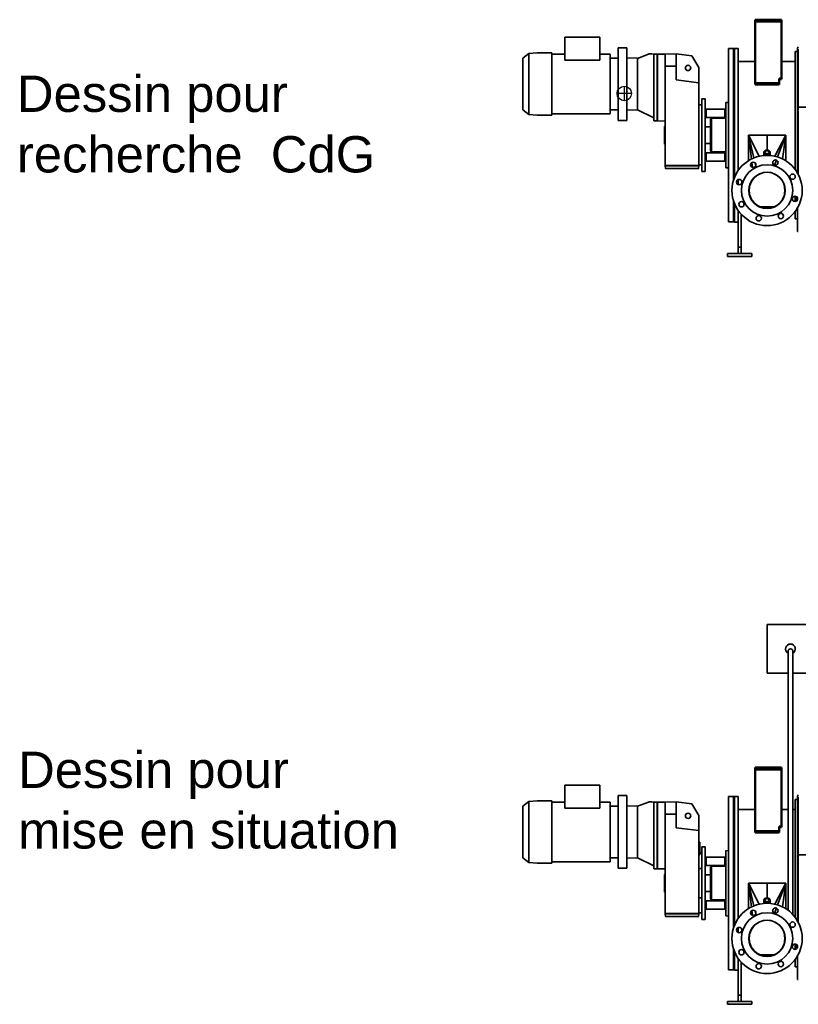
# Model space of a CAD drawing. Header units: millimetres. Extents: x -1509 to 14250, y 4402 to 14828.
# Tile 1 of 9: x -1509 to 1706, y 4402 to 8467. Entities that reach past the tile are written whole.
import ezdxf

# ---------------------------------------------------------------- set-up
doc = ezdxf.new("R2010")
doc.units = ezdxf.units.MM
doc.layers.add('Ens_base_corps_echangeur.iam.1-Arêtes visibles', color=7, linetype='Continuous', lineweight=50)
doc.layers.add('Visible (ISO)', color=7, linetype='Continuous', lineweight=35)
doc.styles.get("Standard").update_dxf_attribs({"font": 'ARIAL.TTF', "height": 3.5})

msp = doc.modelspace()

# ---------------------------------------------------------------- linework, layer by layer
for p, q in [((987.426, 8192.223), (987.426, 8132.223)), ((1017.426, 8162.223), (957.426, 8162.223)), ((1152.926, 8026.287), (1152.926, 7953.43)), ((1406.926, 5036.481), (1417.926, 5036.481)), ((1406.926, 4767.732), (1417.926, 4767.732))]:
    msp.add_line(p, q)
msp.add_circle((987.426, 8162.223), 30)
at = {"layer": 'Ens_base_corps_echangeur.iam.1-Arêtes visibles', "color": 7, "linetype": 'Continuous', "lineweight": 50}
for p, q in [((1625.926, 8466.858), (1527.926, 8466.858)), ((1527.926, 8458.858), (1527.926, 8466.858)), ((1626.926, 8458.858), (1527.926, 8458.858)), ((1527.926, 8224.179), (1527.926, 8458.858)), ((1625.926, 8458.858), (1527.926, 8458.858)), ((1635.926, 8466.858), (1625.926, 8466.858)), ((1625.926, 8466.858), (1625.926, 8458.858)), ((1626.926, 8458.858), (1635.926, 8458.858)), ((1635.926, 8458.858), (1635.926, 8466.858)), ((1635.926, 8458.858), (1635.926, 8224.179)), ((1527.926, 8224.179), (1527.926, 8223.459)), ((1527.926, 8205.273), (1527.926, 8223.459)), ((1626.926, 8224.179), (1626.926, 8223.459)), ((1635.926, 8224.179), (1626.926, 8224.179)), ((1626.926, 8223.459), (1626.926, 8205.273)), ((1627.926, 8220.731), (1627.926, 8224.179)), ((1627.926, 8220.731), (1635.926, 8220.731)), ((1635.926, 8224.179), (1635.926, 8220.731)), ((1527.926, 8199.519), (1527.926, 8205.273)), ((1626.926, 8205.273), (1527.926, 8205.273)), ((1626.926, 8199.519), (1527.926, 8199.519)), ((1626.926, 8199.519), (1626.926, 8205.273)), ((1527.926, 5370.948), (1527.926, 5378.948)), ((1625.926, 5378.948), (1527.926, 5378.948)), ((1625.926, 5370.948), (1527.926, 5370.948)), ((1527.926, 5136.268), (1527.926, 5370.948)), ((1626.926, 5370.948), (1527.926, 5370.948)), ((1625.926, 5378.948), (1625.926, 5370.948)), ((1635.926, 5378.948), (1625.926, 5378.948)), ((1626.926, 5370.948), (1635.926, 5370.948)), ((1635.926, 5370.948), (1635.926, 5378.948)), ((1635.926, 5370.948), (1635.926, 5136.268)), ((1527.926, 5136.268), (1527.926, 5135.549)), ((1527.926, 5117.363), (1527.926, 5135.549)), ((1635.926, 5136.268), (1626.926, 5136.268)), ((1626.926, 5136.268), (1626.926, 5135.549)), ((1626.926, 5135.549), (1626.926, 5117.363)), ((1627.926, 5132.82), (1627.926, 5136.268)), ((1627.926, 5132.82), (1635.926, 5132.82)), ((1635.926, 5136.268), (1635.926, 5132.82)), ((1626.926, 5117.363), (1527.926, 5117.363)), ((1527.926, 5111.608), (1527.926, 5117.363)), ((1626.926, 5111.608), (1527.926, 5111.608)), ((1626.926, 5111.608), (1626.926, 5117.363))]:
    msp.add_line(p, q, dxfattribs=at)
at = {"layer": 'Visible (ISO)'}
for p, q in [((741.555, 8299.603), (741.555, 8394.358)), ((741.555, 8394.358), (886.846, 8394.358)), ((886.846, 8394.358), (886.846, 8299.603)), ((961.926, 8351.358), (981.926, 8351.358)), ((961.926, 8051.358), (961.926, 8351.358)), ((981.926, 8351.358), (997.926, 8351.358)), ((997.926, 8051.358), (997.926, 8351.358)), ((1417.926, 8347.358), (1437.926, 8347.358)), ((1417.926, 8347.358), (1417.926, 7632.358)), ((1437.926, 7803.138), (1437.926, 8347.358)), ((1437.926, 8347.358), (1442.926, 8347.358)), ((1437.926, 8347.358), (1437.926, 7803.138)), ((1442.926, 8347.358), (1457.926, 8347.358)), ((1442.926, 7817.257), (1442.926, 8347.358)), ((1442.926, 8347.358), (1442.926, 7817.257)), ((1457.926, 8347.358), (1457.926, 7844.708)), ((1702.926, 8335.358), (1692.926, 8335.358)), ((1692.926, 7989.858), (1692.926, 8335.358)), ((1702.926, 8349.302), (1702.926, 8347.802)), ((1702.926, 8347.802), (1702.926, 8335.642)), ((1702.926, 8347.802), (1705.926, 8347.802)), ((1702.926, 8335.642), (1702.926, 8092.858)), ((1705.926, 8345.068), (1705.926, 8342.656)), ((1705.926, 8336.876), (1705.926, 8342.656)), ((1705.926, 8336.876), (1705.926, 8138.267)), ((1705.926, 8094.273), (1705.926, 8335.642)), ((568.426, 8306.789), (568.426, 8298.594)), ((568.426, 8297.332), (568.426, 8298.594)), ((568.426, 8297.332), (568.426, 8262.856)), ((569.195, 8308.365), (593.426, 8327.296)), ((593.426, 8327.296), (628.426, 8330.358)), ((593.426, 8327.296), (593.426, 8317.253)), ((593.426, 8273.253), (593.426, 8315.379)), ((628.426, 8330.358), (688.426, 8330.358)), ((688.426, 8320.001), (688.426, 8330.358)), ((741.555, 8324.768), (688.426, 8324.768)), ((688.426, 8318.14), (688.426, 8320.001)), ((688.426, 8274.72), (688.426, 8318.14)), ((886.846, 8299.603), (741.555, 8299.603)), ((928.926, 8324.768), (886.846, 8324.768)), ((928.926, 8077.948), (928.926, 8324.768)), ((961.926, 8308.465), (929.926, 8308.473)), ((997.926, 8308.896), (1041.926, 8307.7)), ((1087.691, 8324.099), (1041.926, 8307.293)), ((1041.926, 8219.64), (1041.926, 8307.7)), ((1041.926, 8219.64), (1041.926, 8307.293)), ((1100.539, 8326.029), (1120.626, 8324.272)), ((1109.926, 8323.992), (1123.926, 8324.358)), ((1109.926, 8323.992), (1109.926, 8285.289)), ((1123.926, 8324.358), (1123.926, 8285.387)), ((1123.926, 8324.358), (1124.426, 8324.358)), ((1123.926, 8324.358), (1123.926, 8285.387)), ((1156.926, 8324.78), (1124.426, 8324.358)), ((1124.426, 8285.387), (1124.426, 8324.358)), ((1124.426, 8285.387), (1124.426, 8324.358)), ((1201.426, 8325.358), (1156.926, 8324.78)), ((1156.926, 8274.729), (1156.926, 8324.78)), ((1201.426, 8275.25), (1201.426, 8325.358)), ((1266.951, 8317.313), (1201.426, 8325.358)), ((1294.926, 8268.858), (1266.951, 8317.313)), ((1527.926, 8294.658), (1457.926, 8294.658)), ((1692.926, 8294.658), (1635.926, 8294.658)), ((568.426, 8260.49), (568.426, 8262.856)), ((568.426, 8260.49), (568.426, 8142.227)), ((593.426, 8132.96), (593.426, 8269.756)), ((688.426, 8271.251), (688.426, 8274.72)), ((688.426, 8271.251), (688.426, 8131.466)), ((1109.926, 8285.289), (1109.926, 8088.428)), ((1123.926, 8285.387), (1123.926, 8088.329)), ((1123.926, 8285.387), (1123.926, 8088.329)), ((1124.426, 8088.329), (1124.426, 8285.387)), ((1124.426, 8088.329), (1124.426, 8285.387)), ((1201.426, 8275.25), (1156.926, 8274.729)), ((1156.926, 8182.846), (1156.926, 8274.729)), ((1201.426, 8217.96), (1201.426, 8275.25)), ((1294.926, 8206.859), (1294.926, 8268.858)), ((1041.926, 8209.358), (1041.926, 8219.64)), ((1201.426, 8217.96), (1294.926, 8206.859)), ((928.926, 8094.879), (928.926, 8186.583)), ((1041.926, 8209.358), (1041.926, 8193.358)), ((1041.926, 8193.358), (1041.926, 8183.077)), ((1041.926, 8095.017), (1041.926, 8183.077)), ((1041.926, 8095.424), (1041.926, 8183.077)), ((1156.926, 8182.846), (1156.926, 8136.871)), ((1294.926, 8192.086), (1294.926, 8206.859)), ((1294.926, 8182.846), (1294.926, 8192.086)), ((1294.926, 8182.846), (1294.926, 8136.871)), ((568.426, 8139.86), (568.426, 8142.227)), ((568.426, 8139.86), (568.426, 8105.385)), ((688.426, 8127.997), (688.426, 8131.466)), ((1156.926, 7942.846), (1156.926, 8136.871)), ((1294.926, 7942.846), (1294.926, 8136.871)), ((1307.426, 8139.858), (1321.426, 8139.858)), ((1307.426, 7839.858), (1307.426, 8139.858)), ((1321.426, 7839.858), (1321.426, 8139.858)), ((568.426, 8104.123), (568.426, 8105.385)), ((568.426, 8104.123), (568.426, 8095.928)), ((569.195, 8094.352), (593.426, 8075.42)), ((593.426, 8129.464), (593.426, 8087.337)), ((688.426, 8127.997), (688.426, 8084.577)), ((929.926, 8094.244), (961.926, 8094.252)), ((1041.926, 8095.017), (997.926, 8093.82)), ((1041.906, 8095.016), (1109.926, 8061.358)), ((1294.926, 8114.858), (1307.426, 8114.858)), ((1325.426, 8097.514), (1321.426, 8101.514)), ((1325.426, 8097.514), (1325.426, 8062.514)), ((1325.426, 8097.514), (1402.926, 8097.514)), ((1402.926, 8097.514), (1406.926, 8101.514)), ((1402.926, 8062.514), (1402.926, 8097.514)), ((1406.926, 8124.391), (1417.926, 8124.391)), ((1406.926, 8124.391), (1406.926, 7855.642)), ((1702.926, 8091.858), (1702.926, 7989.858)), ((1705.926, 8106.293), (4435.926, 8106.293)), ((1705.926, 7989.858), (1705.926, 8092.052)), ((593.426, 8085.463), (593.426, 8075.42)), ((593.426, 8075.42), (628.426, 8072.358)), ((628.426, 8072.358), (688.426, 8072.358)), ((688.426, 8082.716), (688.426, 8084.577)), ((688.426, 8082.716), (688.426, 8072.358)), ((928.926, 8077.948), (688.426, 8077.948)), ((961.926, 8051.358), (981.926, 8051.358)), ((981.926, 8051.358), (997.926, 8051.358)), ((1109.926, 8088.428), (1109.926, 8049.725)), ((1109.926, 8049.725), (1123.926, 8049.358)), ((1123.926, 8088.329), (1123.926, 8049.358)), ((1123.926, 8088.329), (1123.926, 8049.358)), ((1123.926, 8049.358), (1124.426, 8049.358)), ((1124.426, 8049.358), (1124.426, 8088.329)), ((1124.426, 8049.358), (1124.426, 8088.329)), ((1156.926, 8048.507), (1124.426, 8049.358)), ((1325.426, 8062.514), (1321.426, 8058.514)), ((1325.426, 8062.514), (1402.926, 8062.514)), ((1343.926, 8055.858), (1347.926, 8059.858)), ((1343.926, 7923.858), (1343.926, 8055.858)), ((1347.926, 8059.858), (1406.926, 8059.858)), ((1347.926, 8059.858), (1347.926, 7920.858)), ((1152.926, 8026.287), (1156.926, 8027.358)), ((1152.926, 8026.287), (1152.926, 7953.43)), ((1343.926, 8024.358), (1321.426, 8024.358)), ((1512.663, 7891.84), (1499.926, 7989.858)), ((1522.286, 7896.169), (1499.926, 7989.858)), ((1499.926, 7989.858), (1499.926, 7884.724)), ((1544.163, 7903.108), (1499.926, 7989.858)), ((1502.926, 7989.858), (1499.926, 7989.858)), ((1576.926, 7989.858), (1502.926, 7989.858)), ((1576.926, 7989.858), (1650.926, 7989.858)), ((1576.926, 7928.647), (1576.926, 7989.858)), ((1576.926, 7928.647), (1576.926, 7989.858)), ((1609.689, 7903.108), (1653.926, 7989.858)), ((1620.591, 7900.127), (1653.926, 7989.858)), ((1641.189, 7891.84), (1653.926, 7989.858)), ((1650.926, 7989.858), (1653.926, 7989.858)), ((1653.926, 7989.858), (1653.926, 7884.724)), ((1692.926, 7848.858), (1692.926, 7989.858)), ((1702.926, 7833.615), (1702.926, 7989.858)), ((1705.926, 7989.858), (1705.926, 7828.07)), ((1152.926, 7953.43), (1156.926, 7952.358)), ((1156.926, 7942.846), (1156.926, 7896.871)), ((1294.926, 7942.846), (1294.926, 7896.871)), ((1343.926, 7955.358), (1321.426, 7955.358)), ((1156.926, 7864.358), (1156.926, 7896.871)), ((1294.926, 7864.358), (1294.926, 7896.871)), ((1325.426, 7917.202), (1321.426, 7921.202)), ((1325.426, 7917.202), (1325.426, 7882.202)), ((1325.426, 7917.202), (1402.926, 7917.202)), ((1343.926, 7923.858), (1346.926, 7920.858)), ((1346.926, 7920.858), (1347.926, 7920.858)), ((1347.926, 7920.858), (1406.926, 7920.858)), ((1402.926, 7882.202), (1402.926, 7917.202)), ((1563.926, 7919.753), (1563.926, 7906.274)), ((1589.926, 7919.753), (1589.926, 7906.274)), ((1608.034, 7866.327), (1615.687, 7886.925)), ((1225.926, 7864.358), (1156.926, 7864.358)), ((1156.926, 7863.858), (1156.926, 7864.358)), ((1157.408, 7852.815), (1156.926, 7863.858)), ((1164.57, 7863.858), (1156.926, 7863.858)), ((1156.926, 7863.858), (1156.926, 7863.858)), ((1158.407, 7851.858), (1160.348, 7851.858)), ((1160.348, 7851.858), (1165.096, 7851.858)), ((1225.795, 7863.858), (1164.57, 7863.858)), ((1164.57, 7863.858), (1164.577, 7863.858)), ((1225.926, 7864.358), (1164.577, 7864.358)), ((1225.926, 7863.858), (1164.577, 7863.858)), ((1225.839, 7851.858), (1165.096, 7851.858)), ((1225.839, 7851.858), (1226.013, 7851.858)), ((1294.926, 7864.358), (1225.926, 7864.358)), ((1225.926, 7864.358), (1225.926, 7863.858)), ((1225.926, 7864.358), (1287.275, 7864.358)), ((1225.926, 7863.858), (1287.275, 7863.858)), ((1286.757, 7851.858), (1226.013, 7851.858)), ((1226.057, 7863.858), (1287.282, 7863.858)), ((1286.757, 7851.858), (1291.504, 7851.858)), ((1287.275, 7863.858), (1287.282, 7863.858)), ((1294.926, 7863.858), (1287.282, 7863.858)), ((1291.504, 7851.858), (1293.445, 7851.858)), ((1294.926, 7863.858), (1294.444, 7852.815)), ((1294.926, 7867.858), (1307.426, 7867.858)), ((1294.926, 7864.358), (1294.926, 7863.858)), ((1294.926, 7863.858), (1294.926, 7863.858)), ((1325.426, 7882.202), (1321.426, 7878.202)), ((1325.426, 7882.202), (1402.926, 7882.202)), ((1402.926, 7882.202), (1406.926, 7878.202)), ((1406.926, 7855.642), (1417.926, 7855.642)), ((1517.211, 7856.845), (1514.583, 7877.07)), ((1530.141, 7863.259), (1527.136, 7875.85)), ((1307.426, 7839.858), (1321.426, 7839.858)), ((1457.926, 7806.518), (1457.926, 7801.996)), ((1515.152, 7802.848), (1524.128, 7814.545)), ((1525.549, 7815.907), (1524.128, 7814.545)), ((1525.549, 7815.907), (1525.002, 7815.978)), ((1525.549, 7815.907), (1539.518, 7826.626)), ((1540.099, 7826.959), (1539.518, 7826.626)), ((1540.099, 7826.959), (1539.944, 7827.106)), ((1540.099, 7826.959), (1557.452, 7834.147)), ((1557.353, 7834.134), (1557.333, 7834.254)), ((1557.353, 7834.134), (1576.926, 7836.71)), ((1576.926, 7836.71), (1576.926, 7836.858)), ((1576.926, 7836.71), (1576.926, 7836.858)), ((1596.499, 7834.134), (1576.926, 7836.71)), ((1613.753, 7826.959), (1596.4, 7834.147)), ((1596.499, 7834.134), (1596.519, 7834.254)), ((1613.753, 7826.959), (1613.909, 7827.106)), ((1613.753, 7826.959), (1614.334, 7826.626)), ((1628.303, 7815.907), (1614.334, 7826.626)), ((1628.303, 7815.907), (1628.85, 7815.978)), ((1628.303, 7815.907), (1629.725, 7814.545)), ((1638.7, 7802.848), (1629.725, 7814.545)), ((1692.926, 7815.125), (1692.926, 7822.47)), ((1457.926, 7786.06), (1457.926, 7801.996)), ((1502.926, 7773.14), (1502.607, 7771.938)), ((1502.926, 7762.045), (1506.18, 7786.756)), ((1502.926, 7762.01), (1502.926, 7773.14)), ((1505.564, 7782.079), (1512.483, 7798.784)), ((1515.152, 7802.848), (1512.483, 7798.784)), ((1515.152, 7802.848), (1513.617, 7802.069)), ((1638.7, 7802.848), (1640.236, 7802.069)), ((1638.7, 7802.848), (1641.369, 7798.784)), ((1648.289, 7782.079), (1641.369, 7798.784)), ((1650.926, 7762.045), (1647.673, 7786.756)), ((1650.926, 7762.01), (1650.926, 7773.14)), ((1650.926, 7773.14), (1651.246, 7771.938)), ((1506.25, 7736.76), (1502.926, 7762.01)), ((1505.481, 7742.605), (1512.829, 7724.865)), ((1514.913, 7722.107), (1512.829, 7724.865)), ((1638.939, 7722.107), (1641.023, 7724.865)), ((1648.371, 7742.605), (1641.023, 7724.865)), ((1647.602, 7736.76), (1650.926, 7762.01)), ((1692.926, 7716.478), (1692.926, 7738.378)), ((1697.926, 7718.238), (1697.926, 7736.618)), ((1437.926, 7632.358), (1437.926, 7720.579)), ((1437.926, 7720.579), (1437.926, 7688.858)), ((1442.926, 7706.46), (1442.926, 7672.27)), ((1514.913, 7722.107), (1513.012, 7722.616)), ((1524.578, 7709.511), (1514.913, 7722.107)), ((1524.578, 7709.511), (1523.893, 7708.825)), ((1537.175, 7699.845), (1524.578, 7709.511)), ((1537.175, 7699.845), (1539.933, 7697.761)), ((1537.175, 7699.845), (1537.684, 7697.944)), ((1557.673, 7690.413), (1539.933, 7697.761)), ((1549.011, 7694.001), (1604.842, 7694.001)), ((1576.926, 7687.878), (1551.827, 7691.183)), ((1580.877, 7688.398), (1572.975, 7688.398)), ((1576.926, 7687.878), (1602.025, 7691.183)), ((1576.926, 7687.878), (1576.926, 7686.858)), ((1576.926, 7687.878), (1576.926, 7686.858)), ((1596.18, 7690.413), (1613.919, 7697.761)), ((1616.678, 7699.845), (1613.919, 7697.761)), ((1616.678, 7699.845), (1616.168, 7697.944)), ((1616.678, 7699.845), (1629.274, 7709.511)), ((1629.274, 7709.511), (1638.939, 7722.107)), ((1629.274, 7709.511), (1629.959, 7708.825)), ((1638.939, 7722.107), (1640.841, 7722.616)), ((1702.926, 7592.858), (1702.926, 7690.102)), ((1442.926, 7631.358), (1442.926, 7672.27)), ((1457.926, 7672.27), (1457.926, 7679.009)), ((1457.926, 7672.27), (1457.926, 7528.185)), ((1469.926, 7528.185), (1469.926, 7664.001)), ((1692.926, 7644.358), (1692.926, 7674.858)), ((1692.926, 7644.358), (1702.926, 7644.358)), ((1417.926, 7632.358), (1437.926, 7632.358)), ((1437.926, 7632.358), (1442.926, 7632.358)), ((1442.926, 7631.358), (1457.926, 7631.358)), ((1705.926, 7592.858), (1702.926, 7592.858)), ((1457.926, 7528.185), (1457.926, 7502.858)), ((1457.926, 7528.185), (1469.926, 7528.185)), ((1469.926, 7502.858), (1469.926, 7528.185)), ((1413.926, 7489.858), (1413.926, 7501.858)), ((1413.926, 7501.858), (1433.926, 7501.858)), ((1433.926, 7489.858), (1413.926, 7489.858)), ((1493.926, 7501.858), (1433.926, 7501.858)), ((1433.926, 7489.858), (1493.926, 7489.858)), ((1457.926, 7501.858), (1457.926, 7502.858)), ((1469.926, 7502.858), (1469.926, 7501.858)), ((1493.926, 7501.858), (1513.926, 7501.858)), ((1513.926, 7489.858), (1493.926, 7489.858)), ((1513.926, 7501.858), (1513.926, 7489.858)), ((1576.926, 5769.448), (1576.926, 5969.448)), ((4432.426, 5969.448), (1576.926, 5969.448)), ((1663.426, 4790.321), (1663.426, 5859.448)), ((1683.426, 4772.349), (1683.426, 5859.448)), ((1663.426, 5769.448), (1576.926, 5769.448)), ((7203.165, 5769.448), (1683.426, 5769.448)), ((741.555, 5211.693), (741.555, 5306.448)), ((886.846, 5306.448), (741.555, 5306.448)), ((886.846, 5306.448), (886.846, 5211.693)), ((961.926, 4963.448), (961.926, 5263.448)), ((961.926, 5263.448), (981.926, 5263.448)), ((981.926, 5263.448), (997.926, 5263.448)), ((997.926, 4963.448), (997.926, 5263.448)), ((1417.926, 5259.448), (1417.926, 4544.448)), ((1417.926, 5259.448), (1437.926, 5259.448)), ((1437.926, 5259.448), (1437.926, 4715.228)), ((1437.926, 5259.448), (1442.926, 5259.448)), ((1437.926, 4715.228), (1437.926, 5259.448)), ((1442.926, 5259.448), (1442.926, 4729.347)), ((1442.926, 4729.347), (1442.926, 5259.448)), ((1442.926, 5259.448), (1457.926, 5259.448)), ((1457.926, 5259.448), (1457.926, 4756.797)), ((1692.926, 4901.948), (1692.926, 5247.448)), ((1702.926, 5247.448), (1692.926, 5247.448)), ((1702.926, 5261.392), (1702.926, 5259.892)), ((1702.926, 5259.892), (1705.926, 5259.892)), ((1702.926, 5259.892), (1702.926, 5247.732)), ((1702.926, 5247.732), (1702.926, 5004.948)), ((1705.926, 5257.157), (1705.926, 5254.746)), ((1705.926, 5248.966), (1705.926, 5254.746)), ((1705.926, 5248.966), (1705.926, 5050.357)), ((1705.926, 5006.362), (1705.926, 5247.732)), ((568.426, 5218.878), (568.426, 5210.683)), ((568.426, 5209.422), (568.426, 5210.683)), ((568.426, 5209.422), (568.426, 5174.946)), ((569.195, 5220.454), (593.426, 5239.386)), ((593.426, 5239.386), (628.426, 5242.448)), ((593.426, 5239.386), (593.426, 5229.343)), ((593.426, 5185.342), (593.426, 5227.469)), ((628.426, 5242.448), (688.426, 5242.448)), ((688.426, 5232.091), (688.426, 5242.448)), ((741.555, 5236.858), (688.426, 5236.858)), ((688.426, 5230.23), (688.426, 5232.091)), ((688.426, 5186.81), (688.426, 5230.23)), ((886.846, 5211.693), (741.555, 5211.693)), ((928.926, 5236.858), (886.846, 5236.858)), ((928.926, 4990.038), (928.926, 5236.858)), ((961.926, 5220.555), (929.926, 5220.562)), ((997.926, 5220.986), (1041.926, 5219.79)), ((1087.691, 5236.188), (1041.926, 5219.382)), ((1041.926, 5131.729), (1041.926, 5219.79)), ((1041.926, 5131.729), (1041.926, 5219.382)), ((1100.539, 5238.119), (1120.626, 5236.362)), ((1109.926, 5236.082), (1123.926, 5236.448)), ((1109.926, 5236.082), (1109.926, 5197.379)), ((1123.926, 5236.448), (1123.926, 5197.477)), ((1123.926, 5236.448), (1124.426, 5236.448)), ((1123.926, 5236.448), (1123.926, 5197.477)), ((1156.926, 5236.87), (1124.426, 5236.448)), ((1124.426, 5197.477), (1124.426, 5236.448)), ((1124.426, 5197.477), (1124.426, 5236.448)), ((1201.426, 5237.448), (1156.926, 5236.87)), ((1156.926, 5186.819), (1156.926, 5236.87)), ((1266.951, 5229.403), (1201.426, 5237.448)), ((1201.426, 5187.339), (1201.426, 5237.448)), ((1294.926, 5180.948), (1266.951, 5229.403)), ((1527.926, 5206.748), (1457.926, 5206.748)), ((1663.426, 5206.748), (1635.926, 5206.748)), ((1692.926, 5206.748), (1683.426, 5206.748)), ((568.426, 5172.579), (568.426, 5174.946)), ((568.426, 5172.579), (568.426, 5054.317)), ((593.426, 5045.05), (593.426, 5181.846)), ((688.426, 5183.341), (688.426, 5186.81)), ((688.426, 5183.341), (688.426, 5043.556)), ((1109.926, 5197.379), (1109.926, 5000.517)), ((1123.926, 5197.477), (1123.926, 5000.419)), ((1123.926, 5197.477), (1123.926, 5000.419)), ((1124.426, 5000.419), (1124.426, 5197.477)), ((1124.426, 5000.419), (1124.426, 5197.477)), ((1201.426, 5187.339), (1156.926, 5186.819)), ((1156.926, 5094.936), (1156.926, 5186.819)), ((1201.426, 5130.049), (1201.426, 5187.339)), ((1294.926, 5118.949), (1294.926, 5180.948)), ((1041.926, 5121.448), (1041.926, 5131.729)), ((1201.426, 5130.049), (1294.926, 5118.949)), ((928.926, 5006.968), (928.926, 5098.672)), ((1041.926, 5121.448), (1041.926, 5105.448)), ((1041.926, 5105.448), (1041.926, 5095.167)), ((1041.926, 5007.514), (1041.926, 5095.167)), ((1041.926, 5007.107), (1041.926, 5095.167)), ((1156.926, 5094.936), (1156.926, 5048.961)), ((1294.926, 5104.176), (1294.926, 5118.949)), ((1294.926, 5094.936), (1294.926, 5104.176)), ((1294.926, 5094.936), (1294.926, 5048.961)), ((568.426, 5051.95), (568.426, 5054.317)), ((568.426, 5051.95), (568.426, 5017.475)), ((593.426, 5041.554), (593.426, 4999.427)), ((688.426, 5040.087), (688.426, 5043.556)), ((1156.926, 4854.936), (1156.926, 5048.961)), ((1299.926, 5071.948), (1294.926, 5071.948)), ((1294.926, 4854.936), (1294.926, 5048.961)), ((1299.926, 5071.948), (1299.926, 5018.567)), ((1307.426, 4751.948), (1307.426, 5051.948)), ((1307.426, 5051.948), (1321.426, 5051.948)), ((1321.426, 4751.948), (1321.426, 5051.948)), ((568.426, 5016.213), (568.426, 5017.475)), ((568.426, 5016.213), (568.426, 5008.018)), ((569.195, 5006.442), (593.426, 4987.51)), ((688.426, 5040.087), (688.426, 4996.666)), ((929.926, 5006.334), (961.926, 5006.342)), ((1041.926, 5007.107), (997.926, 5005.91)), ((1041.906, 5007.106), (1109.926, 4973.448)), ((1109.926, 5000.517), (1109.926, 4961.815)), ((1123.926, 5000.419), (1123.926, 4961.448)), ((1123.926, 5000.419), (1123.926, 4961.448)), ((1124.426, 4961.448), (1124.426, 5000.419)), ((1124.426, 4961.448), (1124.426, 5000.419)), ((1299.926, 5018.567), (1294.926, 5018.567)), ((1299.926, 5026.948), (1307.426, 5026.948)), ((1325.426, 5009.604), (1321.426, 5013.604)), ((1325.426, 5009.604), (1402.926, 5009.604)), ((1325.426, 5009.604), (1325.426, 4974.604)), ((1402.926, 5009.604), (1406.926, 5013.604)), ((1402.926, 4974.604), (1402.926, 5009.604)), ((1406.926, 5036.481), (1406.926, 4767.732)), ((1702.926, 5003.948), (1702.926, 4901.948)), ((1705.926, 5018.383), (4435.926, 5018.383)), ((1705.926, 4901.948), (1705.926, 5004.142)), ((593.426, 4997.553), (593.426, 4987.51)), ((593.426, 4987.51), (628.426, 4984.448)), ((628.426, 4984.448), (688.426, 4984.448)), ((688.426, 4994.805), (688.426, 4996.666)), ((688.426, 4994.805), (688.426, 4984.448)), ((928.926, 4990.038), (688.426, 4990.038)), ((961.926, 4963.448), (981.926, 4963.448)), ((981.926, 4963.448), (997.926, 4963.448)), ((1109.926, 4961.815), (1123.926, 4961.448)), ((1123.926, 4961.448), (1124.426, 4961.448)), ((1156.926, 4960.597), (1124.426, 4961.448)), ((1294.926, 4961.948), (1307.426, 4961.948)), ((1325.426, 4974.604), (1321.426, 4970.604)), ((1325.426, 4974.604), (1402.926, 4974.604)), ((1343.926, 4967.948), (1347.926, 4971.948)), ((1343.926, 4835.948), (1343.926, 4967.948)), ((1347.926, 4971.948), (1347.926, 4832.948)), ((1347.926, 4971.948), (1406.926, 4971.948)), ((1152.926, 4938.376), (1156.926, 4939.448)), ((1152.926, 4938.376), (1152.926, 4865.52)), ((1343.926, 4936.448), (1321.426, 4936.448)), ((1502.926, 4901.948), (1499.926, 4901.948)), ((1544.163, 4815.198), (1499.926, 4901.948)), ((1499.926, 4901.948), (1499.926, 4796.814)), ((1522.286, 4808.259), (1499.926, 4901.948)), ((1512.663, 4803.93), (1499.926, 4901.948)), ((1576.926, 4901.948), (1502.926, 4901.948)), ((1576.926, 4840.736), (1576.926, 4901.948)), ((1576.926, 4840.736), (1576.926, 4901.948)), ((1576.926, 4901.948), (1650.926, 4901.948)), ((1609.689, 4815.198), (1653.926, 4901.948)), ((1620.591, 4812.217), (1653.926, 4901.948)), ((1641.189, 4803.93), (1653.926, 4901.948)), ((1650.926, 4901.948), (1653.926, 4901.948)), ((1653.926, 4901.948), (1653.926, 4796.814)), ((1692.926, 4760.948), (1692.926, 4901.948)), ((1702.926, 4745.705), (1702.926, 4901.948)), ((1705.926, 4901.948), (1705.926, 4740.16)), ((1152.926, 4865.52), (1156.926, 4864.448)), ((1156.926, 4854.936), (1156.926, 4808.961)), ((1294.926, 4854.936), (1294.926, 4808.961)), ((1307.426, 4841.948), (1294.926, 4841.948)), ((1343.926, 4867.448), (1321.426, 4867.448)), ((1156.926, 4776.448), (1156.926, 4808.961)), ((1294.926, 4776.448), (1294.926, 4808.961)), ((1325.426, 4829.292), (1321.426, 4833.292)), ((1325.426, 4829.292), (1402.926, 4829.292)), ((1325.426, 4829.292), (1325.426, 4794.292)), ((1343.926, 4835.948), (1346.926, 4832.948)), ((1346.926, 4832.948), (1347.926, 4832.948)), ((1347.926, 4832.948), (1406.926, 4832.948)), ((1402.926, 4794.292), (1402.926, 4829.292)), ((1563.926, 4831.843), (1563.926, 4818.364)), ((1589.926, 4831.843), (1589.926, 4818.364)), ((1608.034, 4778.416), (1615.687, 4799.015)), ((1156.926, 4775.948), (1156.926, 4776.448)), ((1225.926, 4776.448), (1156.926, 4776.448)), ((1156.926, 4775.948), (1156.926, 4775.948)), ((1164.57, 4775.948), (1156.926, 4775.948)), ((1157.408, 4764.904), (1156.926, 4775.948)), ((1158.407, 4763.948), (1160.348, 4763.948)), ((1160.348, 4763.948), (1165.096, 4763.948)), ((1164.57, 4775.948), (1164.577, 4775.948)), ((1225.795, 4775.948), (1164.57, 4775.948)), ((1225.926, 4776.448), (1164.577, 4776.448)), ((1225.926, 4775.948), (1164.577, 4775.948)), ((1225.839, 4763.948), (1165.096, 4763.948)), ((1225.839, 4763.948), (1226.013, 4763.948)), ((1225.926, 4776.448), (1287.275, 4776.448)), ((1225.926, 4776.448), (1225.926, 4775.948)), ((1294.926, 4776.448), (1225.926, 4776.448)), ((1225.926, 4775.948), (1287.275, 4775.948)), ((1286.757, 4763.948), (1226.013, 4763.948)), ((1226.057, 4775.948), (1287.282, 4775.948)), ((1286.757, 4763.948), (1291.504, 4763.948)), ((1287.275, 4775.948), (1287.282, 4775.948)), ((1294.926, 4775.948), (1287.282, 4775.948)), ((1291.504, 4763.948), (1293.445, 4763.948)), ((1294.926, 4775.948), (1294.444, 4764.904)), ((1294.926, 4779.948), (1307.426, 4779.948)), ((1294.926, 4776.448), (1294.926, 4775.948)), ((1294.926, 4775.948), (1294.926, 4775.948)), ((1325.426, 4794.292), (1321.426, 4790.292)), ((1325.426, 4794.292), (1402.926, 4794.292)), ((1402.926, 4794.292), (1406.926, 4790.292)), ((1517.211, 4768.935), (1514.583, 4789.16)), ((1530.141, 4775.348), (1527.136, 4787.94)), ((1307.426, 4751.948), (1321.426, 4751.948)), ((1457.926, 4718.608), (1457.926, 4714.085)), ((1515.152, 4714.937), (1524.128, 4726.635)), ((1525.549, 4727.996), (1524.128, 4726.635)), ((1525.549, 4727.996), (1525.002, 4728.067)), ((1525.549, 4727.996), (1539.518, 4738.715)), ((1540.099, 4739.049), (1539.518, 4738.715)), ((1540.099, 4739.049), (1539.944, 4739.196)), ((1540.099, 4739.049), (1557.452, 4746.236)), ((1557.353, 4746.223), (1557.333, 4746.344)), ((1557.353, 4746.223), (1576.926, 4748.8)), ((1576.926, 4748.8), (1576.926, 4748.948)), ((1576.926, 4748.8), (1576.926, 4748.948)), ((1596.499, 4746.223), (1576.926, 4748.8)), ((1613.753, 4739.049), (1596.4, 4746.236)), ((1596.499, 4746.223), (1596.519, 4746.344)), ((1613.753, 4739.049), (1613.909, 4739.196)), ((1613.753, 4739.049), (1614.334, 4738.715)), ((1628.303, 4727.996), (1614.334, 4738.715)), ((1628.303, 4727.996), (1628.85, 4728.067)), ((1628.303, 4727.996), (1629.725, 4726.635)), ((1638.7, 4714.937), (1629.725, 4726.635)), ((1692.926, 4727.215), (1692.926, 4734.56)), ((1457.926, 4698.149), (1457.926, 4714.085)), ((1502.926, 4685.23), (1502.607, 4684.028)), ((1502.926, 4674.134), (1506.18, 4698.846)), ((1502.926, 4674.1), (1502.926, 4685.23)), ((1505.564, 4694.169), (1512.483, 4710.874)), ((1515.152, 4714.937), (1512.483, 4710.874)), ((1515.152, 4714.937), (1513.617, 4714.159)), ((1638.7, 4714.937), (1641.369, 4710.874)), ((1638.7, 4714.937), (1640.236, 4714.159)), ((1648.289, 4694.169), (1641.369, 4710.874)), ((1650.926, 4674.134), (1647.673, 4698.846)), ((1650.926, 4685.23), (1651.246, 4684.028)), ((1650.926, 4674.1), (1650.926, 4685.23)), ((1506.25, 4648.849), (1502.926, 4674.1)), ((1505.481, 4654.695), (1512.829, 4636.955)), ((1514.913, 4634.197), (1512.829, 4636.955)), ((1514.913, 4634.197), (1513.012, 4634.706)), ((1524.578, 4621.6), (1514.913, 4634.197)), ((1629.274, 4621.6), (1638.939, 4634.197)), ((1638.939, 4634.197), (1641.023, 4636.955)), ((1638.939, 4634.197), (1640.841, 4634.706)), ((1648.371, 4654.695), (1641.023, 4636.955)), ((1647.602, 4648.849), (1650.926, 4674.1)), ((1692.926, 4628.568), (1692.926, 4650.468)), ((1697.926, 4630.328), (1697.926, 4648.708)), ((1437.926, 4632.669), (1437.926, 4600.948)), ((1437.926, 4544.448), (1437.926, 4632.669)), ((1442.926, 4618.55), (1442.926, 4584.36)), ((1524.578, 4621.6), (1523.893, 4620.915)), ((1537.175, 4611.935), (1524.578, 4621.6)), ((1537.175, 4611.935), (1537.684, 4610.034)), ((1537.175, 4611.935), (1539.933, 4609.851)), ((1557.673, 4602.503), (1539.933, 4609.851)), ((1549.011, 4606.091), (1604.842, 4606.091)), ((1576.926, 4599.968), (1551.827, 4603.272)), ((1580.877, 4600.488), (1572.975, 4600.488)), ((1576.926, 4599.968), (1602.025, 4603.272)), ((1576.926, 4599.968), (1576.926, 4598.948)), ((1576.926, 4599.968), (1576.926, 4598.948)), ((1596.18, 4602.503), (1613.919, 4609.851)), ((1616.678, 4611.935), (1613.919, 4609.851)), ((1616.678, 4611.935), (1616.168, 4610.034)), ((1616.678, 4611.935), (1629.274, 4621.6)), ((1629.274, 4621.6), (1629.959, 4620.915)), ((1702.926, 4504.948), (1702.926, 4602.192)), ((1442.926, 4543.448), (1442.926, 4584.36)), ((1457.926, 4584.36), (1457.926, 4591.099)), ((1457.926, 4584.36), (1457.926, 4440.275)), ((1469.926, 4440.275), (1469.926, 4576.091)), ((1692.926, 4556.448), (1692.926, 4586.948)), ((1692.926, 4556.448), (1702.926, 4556.448)), ((1417.926, 4544.448), (1437.926, 4544.448)), ((1437.926, 4544.448), (1442.926, 4544.448)), ((1442.926, 4543.448), (1457.926, 4543.448)), ((1705.926, 4504.948), (1702.926, 4504.948)), ((1457.926, 4440.275), (1469.926, 4440.275)), ((1457.926, 4440.275), (1457.926, 4414.948)), ((1469.926, 4414.948), (1469.926, 4440.275)), ((1413.926, 4413.948), (1433.926, 4413.948)), ((1413.926, 4401.948), (1413.926, 4413.948)), ((1433.926, 4401.948), (1413.926, 4401.948)), ((1493.926, 4413.948), (1433.926, 4413.948)), ((1433.926, 4401.948), (1493.926, 4401.948)), ((1457.926, 4413.948), (1457.926, 4414.948)), ((1469.926, 4414.948), (1469.926, 4413.948)), ((1493.926, 4413.948), (1513.926, 4413.948)), ((1513.926, 4401.948), (1493.926, 4401.948)), ((1513.926, 4413.948), (1513.926, 4401.948))]:
    msp.add_line(p, q, dxfattribs=at)
at = {"layer": 'Visible (ISO)', "flags": 128}
for points in [[(593.413, 8315.647), (593.405, 8315.725), (593.399, 8315.801), (593.392, 8315.876), (593.387, 8315.95), (593.382, 8316.022), (593.377, 8316.093), (593.374, 8316.162), (593.371, 8316.23), (593.368, 8316.297), (593.367, 8316.362), (593.366, 8316.425), (593.365, 8316.487), (593.366, 8316.548), (593.367, 8316.607), (593.368, 8316.664), (593.371, 8316.721), (593.374, 8316.775), (593.377, 8316.829), (593.382, 8316.881), (593.387, 8316.931), (593.392, 8316.98), (593.398, 8317.027), (593.405, 8317.073), (593.413, 8317.118)], [(593.413, 8270.17), (593.405, 8270.294), (593.398, 8270.416), (593.392, 8270.538), (593.387, 8270.659), (593.382, 8270.779), (593.377, 8270.899), (593.374, 8271.017), (593.371, 8271.135), (593.368, 8271.252), (593.367, 8271.368), (593.366, 8271.484), (593.365, 8271.599), (593.366, 8271.712), (593.367, 8271.826), (593.368, 8271.938), (593.371, 8272.05), (593.374, 8272.16), (593.377, 8272.27), (593.382, 8272.38), (593.387, 8272.488), (593.392, 8272.596), (593.399, 8272.703), (593.405, 8272.809), (593.413, 8272.914)], [(593.413, 8129.803), (593.405, 8129.908), (593.399, 8130.014), (593.392, 8130.121), (593.387, 8130.229), (593.382, 8130.337), (593.377, 8130.446), (593.374, 8130.556), (593.371, 8130.667), (593.368, 8130.779), (593.367, 8130.891), (593.366, 8131.004), (593.365, 8131.118), (593.366, 8131.233), (593.367, 8131.348), (593.368, 8131.465), (593.371, 8131.582), (593.374, 8131.7), (593.377, 8131.818), (593.382, 8131.938), (593.387, 8132.058), (593.392, 8132.179), (593.398, 8132.3), (593.405, 8132.423), (593.413, 8132.546)], [(593.413, 8085.599), (593.405, 8085.643), (593.398, 8085.689), (593.392, 8085.737), (593.387, 8085.786), (593.382, 8085.836), (593.377, 8085.888), (593.374, 8085.941), (593.371, 8085.996), (593.368, 8086.052), (593.367, 8086.11), (593.366, 8086.169), (593.365, 8086.23), (593.366, 8086.292), (593.367, 8086.355), (593.368, 8086.42), (593.371, 8086.486), (593.374, 8086.554), (593.377, 8086.624), (593.382, 8086.694), (593.387, 8086.767), (593.392, 8086.84), (593.399, 8086.915), (593.405, 8086.992), (593.413, 8087.07)], [(593.413, 5227.736), (593.405, 5227.814), (593.399, 5227.891), (593.392, 5227.966), (593.387, 5228.04), (593.382, 5228.112), (593.377, 5228.183), (593.374, 5228.252), (593.371, 5228.32), (593.368, 5228.386), (593.367, 5228.451), (593.366, 5228.515), (593.365, 5228.577), (593.366, 5228.637), (593.367, 5228.697), (593.368, 5228.754), (593.371, 5228.81), (593.374, 5228.865), (593.377, 5228.918), (593.382, 5228.97), (593.387, 5229.021), (593.392, 5229.07), (593.398, 5229.117), (593.405, 5229.163), (593.413, 5229.208)], [(593.413, 5182.26), (593.405, 5182.384), (593.398, 5182.506), (593.392, 5182.628), (593.387, 5182.749), (593.382, 5182.869), (593.377, 5182.988), (593.374, 5183.107), (593.371, 5183.225), (593.368, 5183.342), (593.367, 5183.458), (593.366, 5183.574), (593.365, 5183.688), (593.366, 5183.802), (593.367, 5183.915), (593.368, 5184.028), (593.371, 5184.139), (593.374, 5184.25), (593.377, 5184.36), (593.382, 5184.469), (593.387, 5184.578), (593.392, 5184.686), (593.399, 5184.792), (593.405, 5184.899), (593.413, 5185.004)], [(593.413, 5041.892), (593.405, 5041.998), (593.399, 5042.104), (593.392, 5042.211), (593.387, 5042.318), (593.382, 5042.427), (593.377, 5042.536), (593.374, 5042.646), (593.371, 5042.757), (593.368, 5042.868), (593.367, 5042.981), (593.366, 5043.094), (593.365, 5043.208), (593.366, 5043.323), (593.367, 5043.438), (593.368, 5043.554), (593.371, 5043.671), (593.374, 5043.789), (593.377, 5043.908), (593.382, 5044.027), (593.387, 5044.147), (593.392, 5044.268), (593.398, 5044.39), (593.405, 5044.513), (593.413, 5044.636)], [(593.413, 4997.688), (593.405, 4997.733), (593.398, 4997.779), (593.392, 4997.827), (593.387, 4997.876), (593.382, 4997.926), (593.377, 4997.978), (593.374, 4998.031), (593.371, 4998.086), (593.368, 4998.142), (593.367, 4998.2), (593.366, 4998.259), (593.365, 4998.319), (593.366, 4998.381), (593.367, 4998.445), (593.368, 4998.51), (593.371, 4998.576), (593.374, 4998.644), (593.377, 4998.713), (593.382, 4998.784), (593.387, 4998.856), (593.392, 4998.93), (593.399, 4999.005), (593.405, 4999.082), (593.413, 4999.16)]]:
    msp.add_lwpolyline(points, dxfattribs=at)
at = {"layer": 'Visible (ISO)'}
for centre, radius in [((1250.926, 8267.858), 11), ((1576.926, 7761.858), 145), ((1611.356, 7876.813), 11), ((1576.926, 7761.858), 106), ((1519.987, 7867.489), 11), ((1461.972, 7796.289), 11), ((1576.926, 7761.858), 75), ((1682.557, 7818.798), 11), ((1691.881, 7727.428), 11), ((1471.295, 7704.919), 11), ((1542.496, 7646.904), 11), ((1633.865, 7656.227), 11), ((1250.926, 5179.948), 11), ((1576.926, 4673.948), 145), ((1611.356, 4788.903), 11), ((1576.926, 4673.948), 106), ((1519.987, 4779.579), 11), ((1461.972, 4708.378), 11), ((1576.926, 4673.948), 75), ((1682.557, 4730.887), 11), ((1691.881, 4639.518), 11), ((1471.295, 4617.009), 11), ((1542.496, 4558.994), 11), ((1633.865, 4568.317), 11)]:
    msp.add_circle(centre, radius, dxfattribs=at)
for centre, radius, start, end in [((1709.982, 8349.302), 7.056, 125.087723, 180), ((570.426, 8306.789), 2, 128, 180), ((1096.926, 8306.358), 20, 79.593054, 117.5), ((570.426, 8095.928), 2, 180, 232), ((1158.407, 7852.858), 1, 182.5, 270), ((1293.445, 7852.858), 1, 270, 357.5), ((1673.426, 5869.448), 20, 300, 240), ((1673.426, 5859.448), 10, 0, 180), ((1709.982, 5261.392), 7.056, 125.087723, 180), ((570.426, 5218.878), 2, 128, 180), ((1096.926, 5218.448), 20, 79.593054, 117.5), ((570.426, 5008.018), 2, 180, 232), ((1158.407, 4764.948), 1, 182.5, 270), ((1293.445, 4764.948), 1, 270, 357.5)]:
    msp.add_arc(centre, radius, start, end, dxfattribs=at)
for centre, major_axis, ratio, start_param, end_param in [((589.075, 8313.872), (4.275, 3.622), 0.22320936, 6.018462, 6.09626165), ((589.09, 8312.698), (3.848, 4.017), 0.49768333, 5.80404843, 5.88163676), ((589.09, 8271.028), (3.46, 4.355), 0.60000889, 5.55882219, 5.63641052), ((589.075, 8268.741), (1.871, 5.281), 0.74370685, 5.15689718, 5.23469682), ((589.075, 8133.975), (-1.871, 5.281), 0.74370685, 4.19008114, 4.26788078), ((589.09, 8131.688), (-3.46, 4.355), 0.60000889, 3.78836744, 3.86595577), ((589.09, 8090.019), (-3.848, 4.017), 0.49768333, 3.5431412, 3.62072953), ((589.075, 8088.845), (4.275, -3.622), 0.22320936, 0.18692366, 0.2647233), ((589.075, 5225.961), (4.275, 3.622), 0.22320936, 6.018462, 6.09626165), ((589.09, 5224.788), (3.848, 4.017), 0.49768333, 5.80404843, 5.88163676), ((589.09, 5183.118), (3.46, 4.355), 0.60000889, 5.55882219, 5.63641052), ((589.075, 5180.831), (1.871, 5.281), 0.74370685, 5.15689718, 5.23469682), ((589.075, 5046.065), (-1.871, 5.281), 0.74370685, 4.19008114, 4.26788078), ((589.09, 5043.778), (-3.46, 4.355), 0.60000889, 3.78836744, 3.86595577), ((589.09, 5002.109), (-3.848, 4.017), 0.49768333, 3.5431412, 3.62072953), ((589.075, 5000.935), (4.275, -3.622), 0.22320936, 0.18692366, 0.2647233)]:
    msp.add_ellipse(centre, major_axis=major_axis, ratio=ratio, start_param=start_param, end_param=end_param, dxfattribs=at)
for centre, major_axis in [((1576.926, 7919.753), (13, 0)), ((1576.926, 7919.753), (9.316, 0)), ((1576.926, 4831.843), (13, 0)), ((1576.926, 4831.843), (9.316, 0))]:
    msp.add_ellipse(centre, major_axis=major_axis, ratio=0.68409181, dxfattribs=at)

# ---------------------------------------------------------------- texts
at = {"char_height": 150, "attachment_point": 1}
for s, insert, width in [('{\\fArial|b0|i0|c0|p34;Dessin pour \\Precherche  CdG}', (-1519.909, 8236.207), 1562.79), ('{\\fArial|b0|i0|c0|p34;Dessin pour \\Pmise en situation}', (-1515.067, 5445.078), 1562.78984)]:
    msp.add_mtext(s, dxfattribs=dict(at, insert=insert, width=width))

doc.saveas('drawing.dxf')
